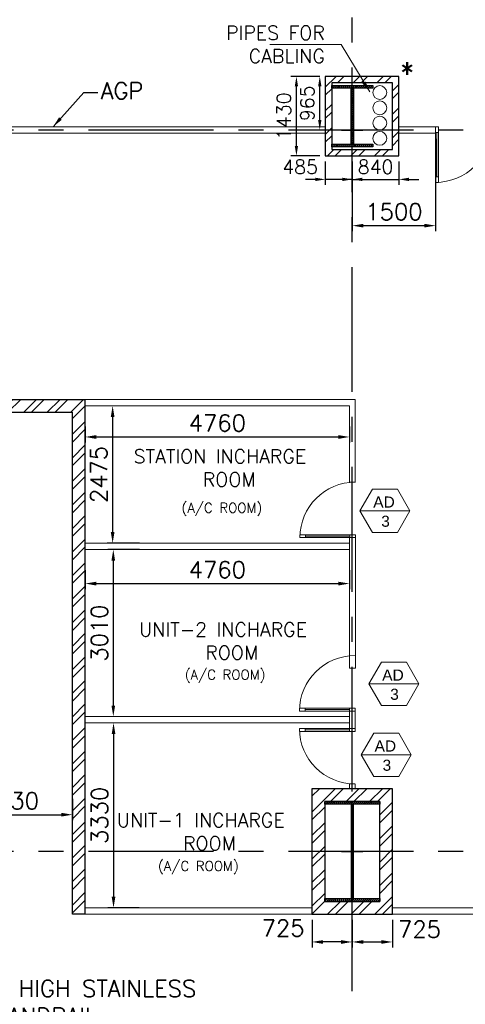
# Model space of a CAD drawing. Header units: inches. Extents: x 0 to 1564127, y -23460 to 23144100.
# Tile 119 of 215: x 532226 to 540249, y 121970 to 139714. Entities that reach past the tile are written whole.
import ezdxf
from ezdxf.enums import TextEntityAlignment as Align

# ---------------------------------------------------------------- set-up
doc = ezdxf.new("R2010")
doc.units = ezdxf.units.IN
doc.header["$LTSCALE"] = 1800
doc.header["$MEASUREMENT"] = 0
doc.linetypes.add('CENTER', pattern=[2, 1.25, -0.25, 0.25, -0.25])
doc.layers.get('0').update_dxf_attribs({"color": 253, "lineweight": 9})
for name, color, linetype in [('1', 7, 'Continuous'), ('CEN', 2, 'CENTER'), ('COL', 1, 'Continuous'), ('GRID', 251, 'CENTER'), ('PH Plan', 7, 'Continuous'), ('ROOM', 7, 'Continuous'), ('TEXT', 3, 'Continuous'), ('WALL', 6, 'Continuous')]:
    doc.layers.add(name, color=color, linetype=linetype)
for name, color, linetype, lineweight in [('2CON', 1, 'Continuous', 13), ('A-DOOR', 31, 'Continuous', 9), ('A-DOOR-GLAZ', 31, 'Continuous', 18), ('A-WIN TAG', 3, 'Continuous', 13), ('LAYOUT', 8, 'Continuous', 9), ('LEADER', 4, 'Continuous', 15), ('PARTITION WALL', 4, 'Continuous', 9), ('WALL HATCH', 251, 'Continuous', 13)]:
    doc.layers.add(name, color=color, linetype=linetype, lineweight=lineweight)
doc.styles.add('ROAMNS', font='ROMANS.shx')
doc.styles.add('ROMANS', font='romans.shx')
doc.styles.get("Standard").update_dxf_attribs({"font": 'arial.ttf'})
doc.dimstyles.new('DIM INT 1', dxfattribs={"dimtxt": 300, "dimasz": 200, "dimexe": 100, "dimexo": 100, "dimgap": 100, "dimtad": 1, "dimdec": 0, "dimzin": 13, "dimdsep": 46, "dimlunit": 5, "dimtxsty": 'ROAMNS', "dimblk1": 'CLOSEDBLANK', "dimcen": 0.09, "dimclrd": 9, "dimclre": 9, "dimclrt": 4, "dimadec": 0, "dimazin": 0, "dimtfac": 1, "dimtdec": 0, "dimtix": 1, "dimtmove": 2, "dimatfit": 3, "dimfxl": 1, "dimtolj": 1, "dimtzin": 13, "dimarcsym": 0})
doc.dimstyles.new('DIM INT 2.5', dxfattribs={"dimtxt": 250, "dimasz": 180, "dimexe": 100, "dimexo": 100, "dimgap": 100, "dimtad": 1, "dimdec": 0, "dimzin": 13, "dimdsep": 46, "dimlunit": 5, "dimtxsty": 'ROAMNS', "dimcen": 0.09, "dimclrd": 9, "dimclre": 9, "dimclrt": 4, "dimadec": 0, "dimazin": 0, "dimtfac": 1, "dimtdec": 0, "dimtix": 1, "dimtmove": 2, "dimatfit": 3, "dimfxl": 1, "dimtolj": 1, "dimtzin": 13, "dimarcsym": 0})

# ---------------------------------------------------------------- blocks, each defined once
blk = doc.blocks.new('B-ROW COLUMN')
at = {"layer": 'COL'}
h = blk.add_hatch(dxfattribs=at)
h.set_pattern_fill('ANSI31', color=256, scale=200, style=0)
h.set_pattern_definition([(45, (155648.048, 63141.767), (-17.67767, 17.67767), [])])
h.paths.add_polyline_path([(171095, 85178), (172085, 85178), (172085, 85128), (171095, 85128)])
h.paths.add_polyline_path([(171574, 86878), (171606, 86878), (171606, 85178), (171574, 85178)])
h.paths.add_polyline_path([(171095, 86928), (172085, 86928), (172085, 86878), (171095, 86878)])
blk.add_line((171590, 85128), (171590, 86928))
at = {"layer": 'CEN'}
for p, q in [((171590, 85128), (171590, 86928)), ((171399, 86028), (171782, 86028))]:
    blk.add_line(p, q, dxfattribs=at)
at = {"layer": 'COL'}
for points in [[(171095, 86928), (172085, 86928), (172085, 86878), (171095, 86878)], [(171574, 86878), (171606, 86878), (171606, 85178), (171574, 85178)], [(171095, 85178), (172085, 85178), (172085, 85128), (171095, 85128)]]:
    blk.add_lwpolyline(points, close=True, dxfattribs=at)
blk = doc.blocks.new('C-ROW COLUMN (above17m)')
at = {"layer": 'COL'}
h = blk.add_hatch(dxfattribs=at)
h.set_pattern_fill('ANSI31', color=256, scale=200, style=0)
h.set_pattern_definition([(45, (-78771.347, -120071.694), (-17.6776695, 17.6776695), [])])
h.paths.add_polyline_path([(22, 755), (-22, 755), (-22, -255), (22, -255)])
h.paths.add_polyline_path([(370, -300), (370, -255), (-370, -255), (-370, -300)])
h.paths.add_polyline_path([(-370, 800), (-370, 755), (370, 755), (370, 800)])
at = {"layer": 'CEN'}
for p, q in [((0, -300), (0, 800)), ((-192, 0), (192, 0))]:
    blk.add_line(p, q, dxfattribs=at)
at = {"layer": 'COL'}
for points in [[(-370, 800), (370, 800), (370, 755), (-370, 755)], [(-22, 755), (22, 755), (22, -255), (-22, -255)], [(-370, -255), (370, -255), (370, -300), (-370, -300)]]:
    blk.add_lwpolyline(points, close=True, dxfattribs=at)
blk = doc.blocks.new('SC-01& LIFT')
at = {"layer": 'WALL HATCH'}
h = blk.add_hatch(dxfattribs=at)
h.set_pattern_fill('ANSI32', color=256, scale=750, style=0)
h.set_pattern_definition([(45, (-441713.83, -169222.05), (-198.87378, 198.87378), []), (45, (-441581.25, -169222.05), (-198.87378, 198.87378), [])])
edge = h.paths.add_edge_path()
edge.add_arc((3172, -33583100), 33587860, 89.9999019, 90.0002943, ccw=False)
edge.add_line((3230, 4760), (3230, 8855))
edge.add_line((3230, 8855), (3000, 8855))
edge.add_line((3000, 8855), (3000, 4760))
blk = doc.blocks.new('_ClosedBlank')
at = {"color": 0, "linetype": 'ByBlock', "lineweight": -2}
for p, q in [((-1, 0.167), (0, 0)), ((-1, 0.167), (-1, -0.167)), ((0, 0), (-1, -0.167))]:
    blk.add_line(p, q, dxfattribs=at)
blk = doc.blocks.new('*D1163')
at = {"layer": 'A-DOOR', "color": 9, "lineweight": -2, "transparency": 16777216}
for p, q in [((533404, 132380), (533404, 132094)), ((538164, 132380), (538164, 132094)), ((533604, 132194), (537964, 132194))]:
    blk.add_line(p, q, dxfattribs=at)
at = {"layer": 'A-DOOR', "color": 9, "transparency": 16777216}
for points in [[(533604, 132227), (533604, 132160), (533404, 132194)], [(537964, 132227), (537964, 132160), (538164, 132194)]]:
    blk.add_solid(points, dxfattribs=at)
at = {"layer": 'Defpoints', "color": 0, "transparency": 16777216}
for p in [(533404, 132480), (538164, 132480), (538164, 132194)]:
    blk.add_point(p, dxfattribs=at)
at = {"layer": 'A-DOOR', "color": 4, "transparency": 16777216, "insert": (535784, 132444), "char_height": 300, "attachment_point": 5, "style": 'ROAMNS'}
blk.add_mtext('\\A1;4760', dxfattribs=at)
blk = doc.blocks.new('*D1164')
at = {"layer": 'A-DOOR', "color": 9, "lineweight": -2, "transparency": 16777216}
for p, q in [((533899, 132555), (533899, 130480)), ((534381, 130280), (533799, 130280))]:
    blk.add_line(p, q, dxfattribs=at)
at = {"layer": 'A-DOOR', "color": 9, "transparency": 16777216}
for points in [[(533866, 132555), (533932, 132555), (533899, 132755)], [(533866, 130480), (533932, 130480), (533899, 130280)]]:
    blk.add_solid(points, dxfattribs=at)
at = {"layer": 'Defpoints', "color": 0, "transparency": 16777216}
for p in [(533899, 132755), (533899, 130280), (534481, 130280)]:
    blk.add_point(p, dxfattribs=at)
at = {"layer": 'A-DOOR', "color": 4, "transparency": 16777216, "insert": (533649, 131518), "char_height": 300, "attachment_point": 5, "rotation": 90, "style": 'ROAMNS'}
blk.add_mtext('\\A1;2475', dxfattribs=at)
blk = doc.blocks.new('*D1165')
at = {"layer": 'A-DOOR', "color": 9, "lineweight": -2, "transparency": 16777216}
for p, q in [((534381, 130165), (533811, 130165)), ((533911, 129965), (533911, 127355))]:
    blk.add_line(p, q, dxfattribs=at)
at = {"layer": 'A-DOOR', "color": 9, "transparency": 16777216}
for points in [[(533878, 129965), (533944, 129965), (533911, 130165)], [(533878, 127355), (533944, 127355), (533911, 127155)]]:
    blk.add_solid(points, dxfattribs=at)
at = {"layer": 'Defpoints', "color": 0, "transparency": 16777216}
for p in [(534481, 130165), (533911, 127155), (533911, 127155)]:
    blk.add_point(p, dxfattribs=at)
at = {"layer": 'A-DOOR', "color": 4, "transparency": 16777216, "insert": (533661, 128660), "char_height": 300, "attachment_point": 5, "rotation": 90, "style": 'ROAMNS'}
blk.add_mtext('\\A1;3010', dxfattribs=at)
blk = doc.blocks.new('*D1166')
at = {"layer": 'A-DOOR', "color": 9, "lineweight": -2, "transparency": 16777216}
for p, q in [((533404, 129795), (533404, 129452)), ((538164, 129795), (538164, 129452)), ((533604, 129552), (537964, 129552))]:
    blk.add_line(p, q, dxfattribs=at)
at = {"layer": 'A-DOOR', "color": 9, "transparency": 16777216}
for points in [[(533604, 129585), (533604, 129518), (533404, 129552)], [(537964, 129585), (537964, 129518), (538164, 129552)]]:
    blk.add_solid(points, dxfattribs=at)
at = {"layer": 'Defpoints', "color": 0, "transparency": 16777216}
for p in [(533404, 129895), (538164, 129895), (538164, 129552)]:
    blk.add_point(p, dxfattribs=at)
at = {"layer": 'A-DOOR', "color": 4, "transparency": 16777216, "insert": (535784, 129802), "char_height": 300, "attachment_point": 5, "style": 'ROAMNS'}
blk.add_mtext('\\A1;4760', dxfattribs=at)
blk = doc.blocks.new('*D1167')
at = {"layer": 'A-DOOR', "color": 9, "lineweight": -2, "transparency": 16777216}
for p, q in [((533915, 126840), (533915, 123910)), ((534379, 123710), (533815, 123710))]:
    blk.add_line(p, q, dxfattribs=at)
at = {"layer": 'A-DOOR', "color": 9, "transparency": 16777216}
for points in [[(533882, 126840), (533949, 126840), (533915, 127040)], [(533882, 123910), (533949, 123910), (533915, 123710)]]:
    blk.add_solid(points, dxfattribs=at)
at = {"layer": 'Defpoints', "color": 0, "transparency": 16777216}
for p in [(533915, 127040), (533915, 123710), (534479, 123710)]:
    blk.add_point(p, dxfattribs=at)
at = {"layer": 'A-DOOR', "color": 4, "transparency": 16777216, "insert": (533665, 125375), "char_height": 300, "attachment_point": 5, "rotation": 90, "style": 'ROAMNS'}
blk.add_mtext('\\A1;3330', dxfattribs=at)
blk = doc.blocks.new('M_Double-Glass 1 - 2000 x 2100mm 2-290830-17_00M')
at = {"layer": 'A-DOOR', "lineweight": 18}
for p, q in [((-1001, 951), (-1001, 1053)), ((-1001, 1053), (-949, 1053)), ((-1001, 951), (-949, 951)), ((-949, 951), (-949, 1053)), ((949, 951), (949, 1053)), ((1000, 1053), (949, 1053)), ((949, 951), (1000, 951)), ((1000, 951), (1000, 1053)), ((-1001, 154), (-949, 154)), ((-1001, 52), (-1001, 154)), ((-1001, 52), (-949, 52)), ((-949, 52), (-949, 154)), ((1000, 154), (949, 154)), ((949, 52), (949, 154)), ((1000, 52), (949, 52)), ((1000, 52), (1000, 154))]:
    blk.add_line(p, q, dxfattribs=at)
at = {"layer": 'A-DOOR'}
for p, q in [((-1001, 154), (-1001, 951)), ((-949, 154), (-949, 951)), ((949, 154), (949, 951)), ((1000, 154), (1000, 951))]:
    blk.add_line(p, q, dxfattribs=at)
for centre, radius, start, end in [((-1001, 52), 1001, 0, 90), ((1000, 53), 1000, 90, 180.0388)]:
    blk.add_arc(centre, radius, start, end, dxfattribs=at)
at = {"layer": 'A-DOOR-GLAZ'}
for p, q in [((-975, 951), (-975, 154)), ((975, 154), (975, 951))]:
    blk.add_line(p, q, dxfattribs=at)
blk = doc.blocks.new('M_Single-Glass 1 - 1000 x 2100mm 2-291765-17_00M')
at = {"layer": 'A-DOOR', "lineweight": 18}
for p, q in [((449, 948), (449, 1050)), ((500, 1050), (449, 1050)), ((449, 948), (500, 948)), ((500, 948), (500, 1050)), ((449, 152), (500, 152)), ((449, 50), (449, 152)), ((500, 50), (449, 50)), ((500, 50), (500, 152))]:
    blk.add_line(p, q, dxfattribs=at)
at = {"layer": 'A-DOOR'}
for p, q in [((449, 152), (449, 948)), ((500, 152), (500, 948))]:
    blk.add_line(p, q, dxfattribs=at)
blk.add_arc((500, 50), 1000, 90, 180, dxfattribs=at)
at = {"layer": 'A-DOOR-GLAZ'}
blk.add_line((474.5, 948), (474.5, 152), dxfattribs=at)
blk = doc.blocks.new('*D1583')
at = {"layer": '1', "color": 9, "lineweight": -2, "transparency": 16777216}
for p, q in [((530944, 125675), (530944, 125287)), ((533174, 125675), (533174, 125287)), ((531144, 125387), (532974, 125387))]:
    blk.add_line(p, q, dxfattribs=at)
at = {"layer": '1', "color": 9, "transparency": 16777216}
for points in [[(531144, 125421), (531144, 125354), (530944, 125387)], [(532974, 125421), (532974, 125354), (533174, 125387)]]:
    blk.add_solid(points, dxfattribs=at)
at = {"layer": 'Defpoints', "color": 0, "transparency": 16777216}
for p in [(530944, 125775), (533174, 125775), (533174, 125387)]:
    blk.add_point(p, dxfattribs=at)
at = {"layer": '1', "color": 4, "transparency": 16777216, "insert": (532059, 125637), "char_height": 300, "attachment_point": 5, "style": 'ROAMNS'}
blk.add_mtext('\\A1;2230', dxfattribs=at)
blk = doc.blocks.new('*D1599')
at = {"layer": '1', "color": 9, "lineweight": -2, "transparency": 16777216}
for p, q in [((539714, 137568), (539714, 135902)), ((538214, 137160), (538214, 135902)), ((538414, 136002), (539514, 136002))]:
    blk.add_line(p, q, dxfattribs=at)
at = {"layer": '1', "color": 9, "transparency": 16777216}
for points in [[(538414, 136035), (538414, 135969), (538214, 136002)], [(539514, 136035), (539514, 135969), (539714, 136002)]]:
    blk.add_solid(points, dxfattribs=at)
at = {"layer": 'Defpoints', "color": 0, "transparency": 16777216}
for p in [(539714, 137668), (538214, 137260), (539714, 136002)]:
    blk.add_point(p, dxfattribs=at)
at = {"layer": '1', "color": 4, "transparency": 16777216, "insert": (538964, 136252), "char_height": 300, "attachment_point": 5, "style": 'ROAMNS'}
blk.add_mtext('\\A1;1500', dxfattribs=at)
blk = doc.blocks.new('*D1682')
at = {"layer": '1', "color": 9, "lineweight": -2, "transparency": 16777216}
for p, q in [((538214, 123495), (538214, 122994)), ((538939, 123495), (538939, 122994)), ((538414, 123094), (538739, 123094))]:
    blk.add_line(p, q, dxfattribs=at)
at = {"layer": '1', "color": 9, "transparency": 16777216}
for points in [[(538414, 123127), (538414, 123060), (538214, 123094)], [(538739, 123127), (538739, 123060), (538939, 123094)]]:
    blk.add_solid(points, dxfattribs=at)
at = {"layer": 'Defpoints', "color": 0, "transparency": 16777216}
for p in [(538214, 123595), (538939, 123595), (538939, 123094)]:
    blk.add_point(p, dxfattribs=at)
at = {"layer": '1', "color": 4, "transparency": 16777216, "insert": (539426, 123322), "char_height": 300, "attachment_point": 5, "style": 'ROAMNS'}
blk.add_mtext('\\A1;725', dxfattribs=at)
blk = doc.blocks.new('*D1683')
at = {"layer": '1', "color": 9, "lineweight": -2, "transparency": 16777216}
for p, q in [((537489, 123495), (537489, 122994)), ((538214, 123495), (538214, 122994)), ((538014, 123094), (537689, 123094))]:
    blk.add_line(p, q, dxfattribs=at)
at = {"layer": '1', "color": 9, "transparency": 16777216}
for points in [[(537689, 123127), (537689, 123060), (537489, 123094)], [(538014, 123127), (538014, 123060), (538214, 123094)]]:
    blk.add_solid(points, dxfattribs=at)
at = {"layer": 'Defpoints', "color": 0, "transparency": 16777216}
for p in [(537489, 123595), (538214, 123595), (537489, 123094)]:
    blk.add_point(p, dxfattribs=at)
at = {"layer": '1', "color": 4, "transparency": 16777216, "insert": (536968, 123344), "char_height": 300, "attachment_point": 5, "style": 'ROAMNS'}
blk.add_mtext('\\A1;725', dxfattribs=at)
blk = doc.blocks.new('*D1700')
at = {"layer": '1', "color": 9, "lineweight": -2, "transparency": 16777216}
for p, q in [((538214, 137160), (538214, 136736)), ((539054, 137160), (539054, 136736)), ((538034, 136836), (537854, 136836)), ((538214, 136836), (539054, 136836)), ((539234, 136836), (539414, 136836))]:
    blk.add_line(p, q, dxfattribs=at)
at = {"layer": '1', "color": 9, "transparency": 16777216}
for points in [[(538034, 136866), (538034, 136806), (538214, 136836)], [(539234, 136866), (539234, 136806), (539054, 136836)]]:
    blk.add_solid(points, dxfattribs=at)
at = {"layer": 'Defpoints', "color": 0, "transparency": 16777216}
for p in [(538214, 137260), (539054, 137260), (539054, 136836)]:
    blk.add_point(p, dxfattribs=at)
at = {"layer": '1', "color": 4, "transparency": 16777216, "insert": (538634, 137061), "char_height": 250, "attachment_point": 5, "style": 'ROAMNS'}
blk.add_mtext('\\A1;840', dxfattribs=at)
blk = doc.blocks.new('*D1701')
at = {"layer": '1', "color": 9, "lineweight": -2, "transparency": 16777216}
for p, q in [((537729, 137160), (537729, 136736)), ((538214, 137160), (538214, 136736)), ((537549, 136836), (537369, 136836)), ((538214, 136836), (537729, 136836)), ((538394, 136836), (538574, 136836))]:
    blk.add_line(p, q, dxfattribs=at)
at = {"layer": '1', "color": 9, "transparency": 16777216}
for points in [[(537549, 136866), (537549, 136806), (537729, 136836)], [(538394, 136866), (538394, 136806), (538214, 136836)]]:
    blk.add_solid(points, dxfattribs=at)
at = {"layer": 'Defpoints', "color": 0, "transparency": 16777216}
for p in [(537729, 137260), (538214, 137260), (537729, 136836)]:
    blk.add_point(p, dxfattribs=at)
at = {"layer": '1', "color": 4, "transparency": 16777216, "insert": (537275, 137061), "char_height": 250, "attachment_point": 5, "style": 'ROAMNS'}
blk.add_mtext('\\A1;485', dxfattribs=at)
blk = doc.blocks.new('*D1875')
at = {"layer": '1', "color": 9, "lineweight": -2, "transparency": 16777216}
for p, q in [((537629, 138690), (537108, 138690)), ((537208, 137440), (537208, 138510)), ((537629, 137260), (537108, 137260))]:
    blk.add_line(p, q, dxfattribs=at)
at = {"layer": '1', "color": 9, "transparency": 16777216}
for points in [[(537178, 138510), (537238, 138510), (537208, 138690)], [(537178, 137440), (537238, 137440), (537208, 137260)]]:
    blk.add_solid(points, dxfattribs=at)
at = {"layer": 'Defpoints', "color": 0, "transparency": 16777216}
for p in [(537208, 138690), (537729, 138690), (537729, 137260)]:
    blk.add_point(p, dxfattribs=at)
at = {"layer": '1', "color": 4, "transparency": 16777216, "insert": (536983, 137975), "char_height": 250, "attachment_point": 5, "rotation": 90, "style": 'ROAMNS'}
blk.add_mtext('\\A1;1430', dxfattribs=at)
blk = doc.blocks.new('*D1876')
at = {"layer": '1', "color": 9, "lineweight": -2, "transparency": 16777216}
for p, q in [((537629, 138690), (537529, 138690)), ((537629, 137905), (537629, 138510)), ((537629, 137725), (537529, 137725))]:
    blk.add_line(p, q, dxfattribs=at)
at = {"layer": '1', "color": 9, "transparency": 16777216}
for points in [[(537599, 138510), (537659, 138510), (537629, 138690)], [(537599, 137905), (537659, 137905), (537629, 137725)]]:
    blk.add_solid(points, dxfattribs=at)
at = {"layer": 'Defpoints', "color": 0, "transparency": 16777216}
for p in [(537629, 138690), (537729, 138690), (537729, 137725)]:
    blk.add_point(p, dxfattribs=at)
at = {"layer": '1', "color": 4, "transparency": 16777216, "insert": (537404, 138208), "char_height": 250, "attachment_point": 5, "rotation": 90, "style": 'ROAMNS'}
blk.add_mtext('\\A1;965', dxfattribs=at)
blk = doc.blocks.new('CCR 412')
at = {"layer": 'LAYOUT'}
for p, q in [((5690, -13015), (5690, -13130)), ((8124, -14015), (8124, -14015))]:
    blk.add_line(p, q, dxfattribs=at)
at = {"layer": 'LAYOUT', "color": 2}
for centre in [(10995, 675), (10995, 400), (10995, 125), (10995, -150)]:
    blk.add_circle(centre, 125, dxfattribs=at)
at = {"layer": 'PH Plan', "insert": (10007, 1875), "char_height": 250, "width": 1952.38, "attachment_point": 3, "style": 'ROMANS'}
blk.add_mtext('PIPES FOR CABLING', dxfattribs=at)
at = {"layer": '1'}
blk.add_leader([(10815, 686), (10299, 1539), (9014, 1539)], dimstyle='DIM INT 1', override={"dimgap": 100, "dimtad": 0}, dxfattribs=at)

msp = doc.modelspace()

# ---------------------------------------------------------------- hatches: boundary and pattern name
at = {"layer": 'WALL HATCH'}
h = msp.add_hatch(dxfattribs=at)
h.set_pattern_fill('ANSI32', color=256, scale=800, style=0)
h.paths.add_polyline_path([(537728.7, 137260.31), (539053.7, 137260.31), (539053.7, 138690.31), (537728.7, 138690.31)])
h.paths.add_polyline_path([(537843.7, 137375.31), (538938.7, 137375.31), (538938.7, 138575.31), (537843.7, 138575.31)], flags=16)
h = msp.add_hatch(dxfattribs=at)
h.set_pattern_fill('ANSI32', color=256, scale=800, style=0)
h.paths.add_polyline_path([(533403.7, 132870.31), (530943.7, 132870.31), (530943.7, 132640.31), (533173.7, 132640.31), (533173.7, 123595.31), (533403.7, 123595.31), (533403.7, 124710.31)])
h = msp.add_hatch(dxfattribs=at)
h.set_pattern_fill('ANSI32', color=256, scale=800, style=0)
h.set_pattern_definition([(45, (-33000, 3e-10), (-212.13203, 212.13203), []), (45, (-32858.58, 3e-10), (-212.13203, 212.13203), [])])
h.paths.add_polyline_path([(538938.7, 125855.31), (537488.7, 125855.31), (537488.7, 123595.31), (538938.7, 123595.31)])
h.paths.add_polyline_path([(538708.7, 123825.31), (537718.7, 123825.31), (537718.7, 125625.31), (538708.7, 125625.31)], flags=16)

# ---------------------------------------------------------------- linework, layer by layer
at = {"layer": '2CON'}
for p, q in [((539251.17, 130861.41), (538351.17, 130861.41)), ((539412.66, 127743.36), (538512.66, 127743.36)), ((539275.58, 126464.65), (538375.58, 126464.65))]:
    msp.add_line(p, q, dxfattribs=at)
at = {"layer": 'A-WIN TAG'}
for points in [[(538576.17, 131251.12), (538351.17, 130861.41), (538576.17, 130471.7), (539026.17, 130471.7), (539251.17, 130861.41), (539026.17, 131251.12)], [(538737.66, 128133.07), (538512.66, 127743.36), (538737.66, 127353.65), (539187.66, 127353.65), (539412.66, 127743.36), (539187.66, 128133.07)], [(538600.58, 126854.37), (538375.58, 126464.65), (538600.58, 126074.94), (539050.58, 126074.94), (539275.58, 126464.65), (539050.58, 126854.37)]]:
    msp.add_lwpolyline(points, close=True, dxfattribs=at)
at = {"layer": 'GRID'}
for p, q in [((538213.7, 86204.51), (538213.7, 183222.97)), ((654513.7, 137725.31), (519413.7, 137725.31)), ((654513.7, 137725.31), (519413.7, 137725.31)), ((654513.7, 124725.31), (519413.7, 124725.31)), ((654513.7, 124725.31), (519413.7, 124725.31))]:
    msp.add_line(p, q, dxfattribs=at)
at = {"layer": 'PARTITION WALL'}
for p, q in [((537728.7, 137782.81), (530943.7, 137782.81)), ((539713.7, 137782.81), (539053.7, 137782.81)), ((539053.7, 137782.81), (539053.7, 137667.81)), ((539717.56, 137782.81), (539705.98, 137782.81)), ((539717.56, 137782.81), (539705.98, 137782.81)), ((539713.7, 137667.81), (539713.7, 137782.81)), ((537728.7, 137667.81), (530943.7, 137667.81)), ((539713.7, 137667.81), (539053.7, 137667.81)), ((538263.7, 132870.31), (533403.7, 132870.31)), ((538163.7, 132755.31), (533403.7, 132755.31)), ((538163.7, 132755.31), (538163.7, 131380.31)), ((538263.7, 132870.31), (538263.7, 131380.31)), ((538163.7, 131380.31), (538263.7, 131380.31)), ((533403.7, 130280.31), (538163.7, 130280.31)), ((538163.7, 130380.31), (538163.7, 128025.31)), ((538271.2, 130380.31), (538271.2, 128025.31)), ((533403.7, 130165.31), (538163.7, 130165.31)), ((538163.7, 128025.31), (538271.2, 128025.31)), ((538163.7, 127255.31), (538263.7, 127255.31)), ((538163.7, 126940.31), (538163.7, 127255.31)), ((538263.7, 126940.31), (538263.7, 127255.31)), ((533403.7, 127155.31), (538163.7, 127155.31)), ((533403.7, 127040.31), (538163.7, 127040.31)), ((538163.7, 126940.31), (538263.7, 126940.31)), ((538163.7, 125941.56), (538263.7, 125941.56)), ((538163.7, 125855.31), (538163.7, 125940.31)), ((538263.7, 125855.31), (538263.7, 125940.31)), ((533403.7, 123710.31), (537488.7, 123710.31)), ((538938.7, 123710.31), (545088.7, 123710.31)), ((533403.7, 123595.31), (537488.7, 123595.31)), ((538938.7, 123595.31), (545088.7, 123595.31))]:
    msp.add_line(p, q, dxfattribs=at)
at = {"layer": 'WALL'}
for p, q in [((530943.7, 132870.31), (533403.7, 132870.31)), ((533403.7, 124710.31), (533403.7, 132870.31)), ((530943.7, 132640.31), (533173.7, 132640.31)), ((533173.7, 124595.31), (533173.7, 132640.31)), ((533403.7, 123595.31), (533403.7, 131870.31)), ((533173.7, 123595.31), (533173.7, 131640.31)), ((533403.7, 123595.31), (533173.7, 123595.31))]:
    msp.add_line(p, q, dxfattribs=at)
for points in [[(537728.7, 137260.31), (539053.7, 137260.31), (539053.7, 138690.31), (537728.7, 138690.31)], [(537843.7, 137375.31), (538938.7, 137375.31), (538938.7, 138575.31), (537843.7, 138575.31)], [(538938.7, 125855.31), (537488.7, 125855.31), (537488.7, 123595.31), (538938.7, 123595.31)], [(538708.7, 125625.31), (537718.7, 125625.31), (537718.7, 123825.31), (538708.7, 123825.31)]]:
    msp.add_lwpolyline(points, close=True, dxfattribs=at)

# ---------------------------------------------------------------- block references
for name, p in [('C-ROW COLUMN (above17m)', (538213.7, 137725.31)), ('B-ROW COLUMN', (366623.48, 38697.68))]:
    msp.add_blockref(name, p)
at = {"layer": 'A-DOOR'}
msp.add_blockref('SC-01& LIFT', (527713.7, 124725.31), dxfattribs=at)
for name, p, rotation in [('M_Double-Glass 1 - 2000 x 2100mm 2-290830-17_00M', (540713.58, 137835.19), 180), ('M_Single-Glass 1 - 1000 x 2100mm 2-291765-17_00M', (538313.7, 126440.31), 90)]:
    msp.add_blockref(name, p, dxfattribs=dict(at, rotation=rotation))
at = {"layer": 'A-DOOR', "xscale": -1, "rotation": 90}
msp.add_blockref('M_Single-Glass 1 - 1000 x 2100mm 2-291765-17_00M', (538313.7, 127755.31), dxfattribs=at)
at = {"layer": 'PARTITION WALL'}
msp.add_blockref('CCR 412', (527713.7, 137725.31), dxfattribs=at)
at = {"layer": 'PARTITION WALL', "xscale": -1, "rotation": 90}
msp.add_blockref('M_Single-Glass 1 - 1000 x 2100mm 2-291765-17_00M', (538321.2, 130880.31), dxfattribs=at)

# ---------------------------------------------------------------- texts
at = {"layer": 'A-WIN TAG'}
for s, p in [('AD', (538785.41, 131021.36)), ('3', (538812.76, 130675.54)), ('AD', (538946.9, 127903.31)), ('3', (538974.25, 127557.49)), ('AD', (538809.82, 126624.61)), ('3', (538837.17, 126278.79))]:
    msp.add_text(s, height=200, dxfattribs=at).set_placement(p, align=Align.MIDDLE)
at = {"layer": 'ROOM', "color": 30, "lineweight": 25, "style": 'ROMANS'}
for p in [(535139.04, 130829.28), (535197.66, 127823.67), (534715.07, 124375.05)]:
    msp.add_text('(A/C ROOM)', height=175, dxfattribs=at).set_placement(p)
at = {"layer": 'ROOM', "color": 30, "char_height": 250, "width": 3822.6284, "attachment_point": 1, "style": 'ROMANS'}
for s, insert in [('\\pi185.12;STATION INCHARGE \\P\\pi1429.2;ROOM', (534092.46, 131970.61)), ('\\pi238.7;UNIT-2 INCHARGE \\P\\pi1429.2;ROOM', (534138.21, 128849.13)), ('\\pi238.7;UNIT-1 INCHARGE \\P\\pi1429.2;ROOM', (533736.8, 125412.85))]:
    msp.add_mtext(s, dxfattribs=dict(at, insert=insert))
at = {"layer": 'TEXT', "style": 'ROMANS'}
msp.add_text('*', height=400, dxfattribs=at).set_placement((539066.55, 138549.89))
at = {"layer": 'TEXT', "char_height": 300, "attachment_point": 1, "style": 'ROMANS'}
for s, insert, width in [('AGP', (533682.88, 138584.25), 5971.4286), ('1000MM HIGH STAINLESS STEEL HANDRAIL ', (530352.85, 122404.72), 6583.1153)]:
    msp.add_mtext(s, dxfattribs=dict(at, insert=insert, width=width))

# ---------------------------------------------------------------- dimensions: what is measured, and where the dimension line sits
at = {"layer": '1'}
for base, p1, picture, middle in [((537208.08, 138690.31), (537728.7, 137260.31), '*D1875', (536983.08, 137975.31)), ((537628.7, 138690.31), (537728.7, 137725.31), '*D1876', (537403.7, 138207.81))]:
    dim = msp.add_linear_dim(base=base, p1=p1, p2=(537728.7, 138690.31), angle=90, dimstyle='DIM INT 2.5', dxfattribs=at)
    dim.commit()
    dim.dimension.update_dxf_attribs({"geometry": picture, "text_midpoint": middle})
for base, p1, p2, dimstyle, picture, middle in [((539713.7, 136001.96), (538213.7, 137260.31), (539713.7, 137667.81), 'DIM INT 1', '*D1599', (538963.7, 136251.96)), ((539053.7, 136836.22), (538213.7, 137260.31), (539053.7, 137260.31), 'DIM INT 2.5', '*D1700', (538633.7, 137061.22)), ((533173.7, 125387.3), (530943.7, 125775.31), (533173.7, 125775.31), 'DIM INT 1', '*D1583', (532058.7, 125637.3))]:
    dim = msp.add_linear_dim(base=base, p1=p1, p2=p2, dimstyle=dimstyle, dxfattribs=at)
    dim.commit()
    dim.dimension.update_dxf_attribs({"geometry": picture, "text_midpoint": middle})
for base, p1, p2, dimstyle, picture, middle in [((537728.7, 136836.22), (538213.7, 137260.31), (537728.7, 137260.31), 'DIM INT 2.5', '*D1701', (537275.33, 137061.22)), ((537488.7, 123093.54), (538213.7, 123595.31), (537488.7, 123595.31), 'DIM INT 1', '*D1683', (536968.29, 123343.54)), ((538938.7, 123093.54), (538213.7, 123595.31), (538938.7, 123595.31), 'DIM INT 1', '*D1682', (539426.38, 123322.16))]:
    dim = msp.add_linear_dim(base=base, p1=p1, p2=p2, dimstyle=dimstyle, dxfattribs=at)
    dim.commit()
    dim.dimension.update_dxf_attribs({"geometry": picture, "text_midpoint": middle, "dimtype": 160})
at = {"layer": 'A-DOOR'}
for base, p1, p2, picture, middle in [((533898.88, 130280.31), (533898.88, 132755.31), (534481.15, 130280.31), '*D1164', (533648.88, 131517.81)), ((533910.84, 127155.31), (534481.15, 130165.31), (533910.84, 127155.31), '*D1165', (533660.84, 128660.31)), ((533915.31, 123710.31), (533915.31, 127040.31), (534479.15, 123710.31), '*D1167', (533665.31, 125375.31))]:
    dim = msp.add_linear_dim(base=base, p1=p1, p2=p2, angle=90, dimstyle='DIM INT 1', dxfattribs=at)
    dim.commit()
    dim.dimension.update_dxf_attribs({"geometry": picture, "text_midpoint": middle})
for base, p1, p2, picture, middle in [((538163.7, 132193.83), (533403.7, 132479.83), (538163.7, 132479.83), '*D1163', (535783.7, 132443.83)), ((538163.7, 129551.69), (533403.7, 129894.83), (538163.7, 129894.83), '*D1166', (535783.7, 129801.69))]:
    dim = msp.add_linear_dim(base=base, p1=p1, p2=p2, dimstyle='DIM INT 1', dxfattribs=at)
    dim.commit()
    dim.dimension.update_dxf_attribs({"geometry": picture, "text_midpoint": middle})

# ---------------------------------------------------------------- leaders
at = {"layer": 'LEADER'}
msp.add_leader([(532825.57, 137782.81), (533378.34, 138402.34), (533632.83, 138402.34)], dimstyle='DIM INT 1', dxfattribs=at)

doc.saveas('drawing.dxf')
